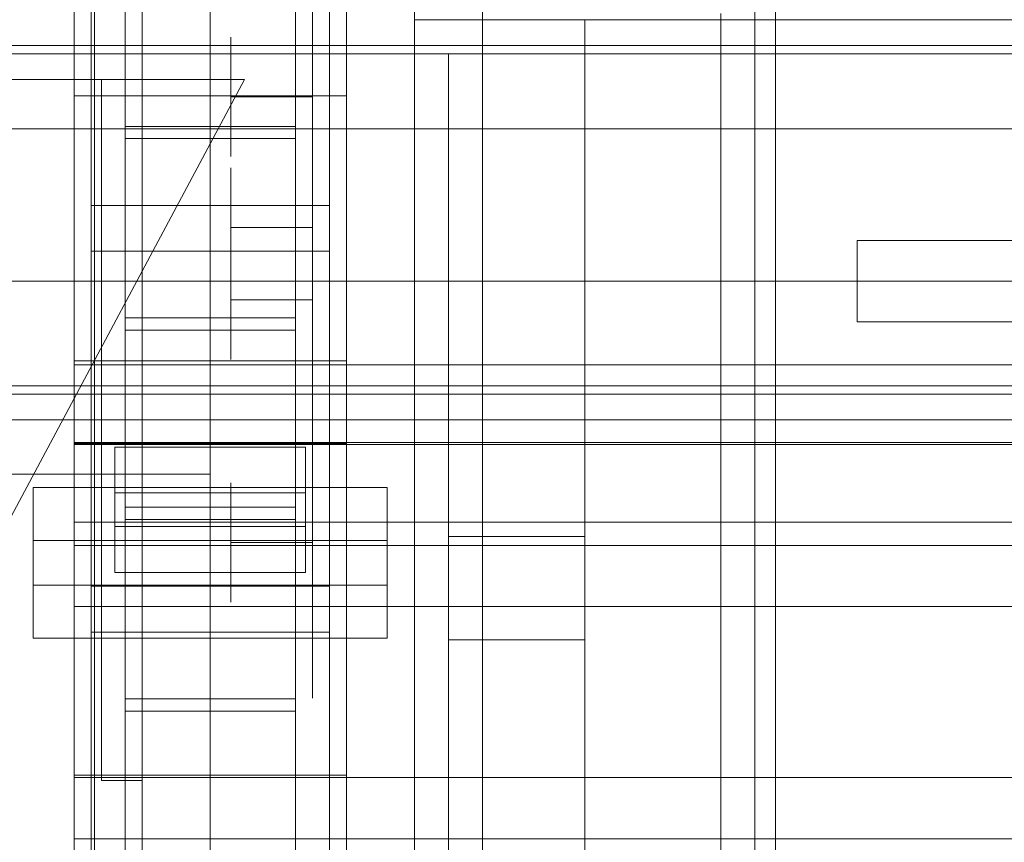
# Model space of a CAD drawing. Header units: millimetres. Extents: x -1970 to 61924, y -58230 to 6847.
# Tile 19 of 256: x -1508 to -1363, y -34466 to -34345. Entities that reach past the tile are written whole.
import ezdxf

# ---------------------------------------------------------------- set-up
doc = ezdxf.new("R2010")
doc.units = ezdxf.units.MM
for name, color, linetype, lineweight in [('COTAS_O', 1, 'Continuous', 0), ('COTAS_P', 1, 'Continuous', 0), ('frontal_briquetadora', 7, 'Continuous', 0), ('frontal_C03', 7, 'Continuous', 0), ('frontal_secador', 7, 'Continuous', 0), ('frontal_tolva', 7, 'Continuous', 0)]:
    doc.layers.add(name, color=color, linetype=linetype, lineweight=lineweight)
doc.dimstyles.new('R19_100', dxfattribs={"dimtxt": 250, "dimasz": 150, "dimexe": 150, "dimexo": 80, "dimgap": 100, "dimtad": 1, "dimtih": 1, "dimtoh": 1, "dimdsep": 46, "dimcen": 0.09, "dimadec": 0, "dimazin": 0, "dimtfac": 1, "dimtdec": 4, "dimtofl": 0, "dimtmove": 0, "dimatfit": 3, "dimfxl": 1, "dimtolj": 1, "dimtzin": 0, "dimarcsym": 0})

# ---------------------------------------------------------------- blocks, each defined once
blk = doc.blocks.new('DIM_R26_43')
at = {"layer": 'COTAS_P'}
for p, q in [((-1750, -34600), (-1600, -34555)), ((2600, -34600), (2450, -34555)), ((-1750, -35500), (-1750, -34600)), ((-1750, -34600), (2600, -34600)), ((-1750, -34600), (-1600, -34645)), ((2600, -34600), (2450, -34645)), ((2600, -35500), (2600, -34600))]:
    blk.add_line(p, q, dxfattribs=at)
blk.add_text('4350 P', height=250, dxfattribs=at).set_placement((425, -34500))
blk = doc.blocks.new('DIM_R26_45')
at = {"layer": 'COTAS_O'}
for p, q in [((-1725, -31700), (-1025, -31700)), ((-1025, -31700), (-1070, -31850)), ((-1025, -34400), (-1025, -31700)), ((-1025, -31700), (-980, -31850)), ((-1025, -34400), (-1070, -34250)), ((-1025, -34400), (-980, -34250)), ((-1725, -34400), (-1025, -34400))]:
    blk.add_line(p, q, dxfattribs=at)
blk.add_text('2700 O', height=250, rotation=90, dxfattribs=at).set_placement((-1125, -33050))
blk = doc.blocks.new('DIM_R26_46')
at = {"layer": 'COTAS_O'}
for p, q in [((-1725, -33700), (-1575, -33655)), ((1725, -33700), (1575, -33655)), ((-1725, -34400), (-1725, -33700)), ((-1725, -33700), (1725, -33700)), ((-1725, -33700), (-1575, -33745)), ((1725, -33700), (1575, -33745)), ((1725, -34400), (1725, -33700))]:
    blk.add_line(p, q, dxfattribs=at)
blk.add_text('3450 O', height=250, dxfattribs=at).set_placement((0, -33600))
blk = doc.blocks.new('DIM_R26_50')
at = {"layer": 'COTAS_O'}
for p, q in [((-1480, -33670), (-780, -33670)), ((-780, -33670), (-825, -33820)), ((-780, -36000), (-780, -33670)), ((-780, -33670), (-735, -33820)), ((-780, -36000), (-825, -35850)), ((-780, -36000), (-735, -35850)), ((-1480, -36000), (-780, -36000))]:
    blk.add_line(p, q, dxfattribs=at)
blk.add_text('2330 O', height=250, rotation=90, dxfattribs=at).set_placement((-880, -34835))
blk = doc.blocks.new('DIM_R26_52')
at = {"layer": 'COTAS_O'}
for p, q in [((-1400, -33000), (-700, -33000)), ((-700, -33000), (-745, -33150)), ((-700, -36000), (-700, -33000)), ((-700, -33000), (-655, -33150)), ((-700, -36000), (-745, -35850)), ((-700, -36000), (-655, -35850)), ((-1400, -36000), (-700, -36000))]:
    blk.add_line(p, q, dxfattribs=at)
blk.add_text('3000 O', height=250, rotation=90, dxfattribs=at).set_placement((-800, -34500))

msp = doc.modelspace()

# ---------------------------------------------------------------- linework, layer by layer
at = {"layer": 'frontal_briquetadora'}
for p, q in [((-1450, -34310), (-1450, -34345)), ((-1465, -34328.667), (-1465, -34346.248)), ((-1490, -34330), (-1490, -34349.294)), ((-1460, -34330), (-1460, -34349.752)), ((-1465, -34339.121), (-1465, -34357.768)), ((-1450, -34345), (-1450, -34340.118)), ((-1450, -34340.292), (-1450, -34345)), ((-1450, -34345), (-1450, -34342.871)), ((-1450, -34363.614), (-1450, -34344.06)), ((-1405, -34363.614), (-1405, -34344.06)), ((-1405, -34363.655), (-1405, -34344.078)), ((-1450, -34345), (-1425, -34345)), ((-1450, -34345), (-590, -34345)), ((-620, -34345), (-1425, -34345)), ((-1425, -34345), (-1425, -34363.493)), ((-1425, -34345), (-1425, -34363.004)), ((-1425, -34345), (-1425, -34510)), ((-1425, -34345), (-1425, -34360.902)), ((-1425, -34357.983), (-1425, -34345)), ((-1425, -34500), (-1425, -34345)), ((-1465, -34346.248), (-1465, -34361.724)), ((-1477, -34349.293), (-1477, -34347.555)), ((-1465, -34349.293), (-1465, -34347.555)), ((-1490, -34349.294), (-1490, -34367.93)), ((-1477, -34352.425), (-1477, -34349.293)), ((-1465, -34352.425), (-1465, -34349.293)), ((-1460, -34349.752), (-1460, -34368.64)), ((-1445, -34685), (-1445, -34350)), ((-1425, -34350), (-1445, -34350)), ((-1425, -34350), (-1425, -34685)), ((-1477, -34356.33), (-1477, -34352.425)), ((-1465, -34356.33), (-1465, -34352.425)), ((-1450, -34359.818), (-1450, -34353.994)), ((-1465, -34356.33), (-1477, -34356.33)), ((-1477, -34356.33), (-1477, -34360.235)), ((-1465, -34356.33), (-1465, -34360.235)), ((-1465, -34357.768), (-1465, -34375.34)), ((-1425, -34370.433), (-1425, -34357.983)), ((-1477, -34360.235), (-1477, -34363.366)), ((-1465, -34360.235), (-1465, -34363.366)), ((-1450, -34370.313), (-1450, -34359.818)), ((-1465, -34361.724), (-1465, -34374.193)), ((-1425, -34360.902), (-1425, -34373.747)), ((-1477, -34363.366), (-1477, -34365.104)), ((-1465, -34363.366), (-1465, -34365.104)), ((-1425, -34363.004), (-1425, -34379.88)), ((-1450, -34383.4), (-1450, -34363.614)), ((-1425, -34363.493), (-1425, -34380.628)), ((-1405, -34383.4), (-1405, -34363.614)), ((-1405, -34383.4), (-1405, -34363.655)), ((-1477, -34368.484), (-1477, -34366.746)), ((-1465, -34368.484), (-1465, -34366.746)), ((-1490, -34367.93), (-1490, -34385.275)), ((-1477, -34371.615), (-1477, -34368.484)), ((-1465, -34371.615), (-1465, -34368.484)), ((-1460, -34368.64), (-1460, -34385.84)), ((-1450, -34383.4), (-1450, -34370.313)), ((-1425, -34382.237), (-1425, -34370.433)), ((-1477, -34375.52), (-1477, -34371.615)), ((-1465, -34375.52), (-1465, -34371.615)), ((-1465, -34374.193), (-1465, -34382.931)), ((-1425, -34373.747), (-1425, -34382.764)), ((-1465, -34375.52), (-1477, -34375.52)), ((-1477, -34375.52), (-1477, -34379.425)), ((-1465, -34375.34), (-1465, -34391.508)), ((-1465, -34375.52), (-1465, -34379.425)), ((-1477, -34379.089), (-1477, -34377.351)), ((-1465, -34379.089), (-1465, -34377.351)), ((-1385, -34377.401), (-875, -34377.401)), ((-1385, -34378.257), (-1385, -34377.401)), ((-1385, -34377.968), (-1385, -34377.401)), ((-1385, -34377.401), (-1385, -34377.535)), ((-1385, -34377.535), (-1385, -34377.968)), ((-1477, -34382.221), (-1477, -34379.089)), ((-1465, -34382.221), (-1465, -34379.089)), ((-1385, -34379.631), (-1385, -34377.968)), ((-1385, -34377.968), (-1385, -34378.679)), ((-1385, -34379.114), (-1385, -34378.257)), ((-1385, -34378.679), (-1385, -34379.631)), ((-1385, -34379.971), (-1385, -34379.114)), ((-1477, -34379.425), (-1477, -34382.556)), ((-1465, -34379.425), (-1465, -34382.556)), ((-1425, -34379.88), (-1425, -34395.325)), ((-1425, -34380.628), (-1425, -34395.709)), ((-1385, -34382.053), (-1385, -34379.631)), ((-1385, -34379.631), (-1385, -34380.775)), ((-1385, -34380.829), (-1385, -34379.971)), ((-1385, -34380.775), (-1385, -34382.053)), ((-1477, -34386.126), (-1477, -34382.221)), ((-1465, -34386.126), (-1465, -34382.221)), ((-1385, -34381.686), (-1385, -34380.829)), ((-1385, -34382.543), (-1385, -34381.686)), ((-1385, -34384.747), (-1385, -34382.053)), ((-1385, -34382.053), (-1385, -34383.4)), ((-1450, -34383.4), (-1599.2, -34383.4)), ((-1477, -34382.556), (-1477, -34384.294)), ((-1465, -34382.556), (-1465, -34384.294)), ((-1465, -34382.931), (-1465, -34387.431)), ((-1405, -34383.4), (-1450, -34383.4)), ((-1450, -34383.4), (-1450, -34403.186)), ((-1450, -34383.4), (-1450, -34396.487)), ((-1425, -34393.287), (-1425, -34382.237)), ((-1425, -34382.764), (-1425, -34387.412)), ((-1385, -34383.4), (-1405, -34383.4)), ((-1405, -34383.4), (-1405, -34403.145)), ((-1405, -34383.4), (-1405, -34403.186)), ((-1385, -34383.4), (-1385, -34382.543)), ((-875, -34383.4), (-1385, -34383.4)), ((-1385, -34383.4), (-1385, -34384.747)), ((-1385, -34383.4), (-1385, -34384.257)), ((-1385, -34384.257), (-1385, -34385.114)), ((-1385, -34384.747), (-1385, -34386.025)), ((-1385, -34387.169), (-1385, -34384.747)), ((-1385, -34385.114), (-1385, -34385.971)), ((-1490, -34385.275), (-1490, -34400.738)), ((-1465, -34386.126), (-1477, -34386.126)), ((-1477, -34386.126), (-1477, -34390.031)), ((-1465, -34386.126), (-1465, -34390.031)), ((-1460, -34385.84), (-1460, -34400.599)), ((-1385, -34385.971), (-1385, -34386.829)), ((-1385, -34386.025), (-1385, -34387.169)), ((-1385, -34386.829), (-1385, -34387.686)), ((-1385, -34387.169), (-1385, -34388.121)), ((-1385, -34388.832), (-1385, -34387.169)), ((-1385, -34387.686), (-1385, -34388.543)), ((-1385, -34388.121), (-1385, -34388.832)), ((-1385, -34388.543), (-1385, -34389.399)), ((-1385, -34388.832), (-1385, -34389.265)), ((-1385, -34389.399), (-1385, -34388.832)), ((-1385, -34389.265), (-1385, -34389.399)), ((-1385, -34389.399), (-875, -34389.399)), ((-1477, -34390.031), (-1477, -34393.162)), ((-1465, -34390.031), (-1465, -34393.162)), ((-1465, -34391.508), (-1465, -34405.971)), ((-1477, -34393.162), (-1477, -34394.9)), ((-1465, -34393.162), (-1465, -34394.9)), ((-1425, -34403.48), (-1425, -34393.287)), ((-1450, -34396.487), (-1450, -34406.982)), ((-1425, -34395.325), (-1425, -34409.062)), ((-1425, -34395.709), (-1425, -34408.124)), ((-1490, -34400.738), (-1490, -34413.792)), ((-1460, -34400.599), (-1460, -34412.272)), ((-1450, -34403.186), (-1450, -34422.74)), ((-1425, -34412.724), (-1425, -34403.48)), ((-1405, -34403.145), (-1405, -34422.722)), ((-1405, -34403.186), (-1405, -34422.74)), ((-1465, -34405.971), (-1465, -34418.461)), ((-1450, -34406.982), (-1450, -34412.806)), ((-1425, -34408.124), (-1425, -34417.371)), ((-1425, -34409.062), (-1425, -34420.845)), ((-1460, -34412.272), (-1460, -34420.35)), ((-1490, -34413.792), (-1490, -34423.992)), ((-1477, -34414.764), (-1477, -34413.026)), ((-1465, -34414.764), (-1465, -34413.026)), ((-1425, -34420.934), (-1425, -34412.724)), ((-1477, -34417.895), (-1477, -34414.764)), ((-1465, -34417.895), (-1465, -34414.764)), ((-1477, -34421.8), (-1477, -34417.895)), ((-1465, -34421.8), (-1465, -34417.895)), ((-1425, -34417.371), (-1425, -34423.073)), ((-1465, -34418.461), (-1465, -34428.743)), ((-1460, -34420.35), (-1460, -34424.48)), ((-1425, -34420.934), (-1445, -34420.934)), ((-1445, -34685), (-1445, -34420.934)), ((-1445, -34420.934), (-1445, -34423.522)), ((-1425, -34420.845), (-1425, -34430.464)), ((-1425, -34622.143), (-1425, -34420.934)), ((-1465, -34421.8), (-1477, -34421.8)), ((-1477, -34421.8), (-1477, -34425.705)), ((-1465, -34421.8), (-1465, -34425.705)), ((-1405, -34422.722), (-1405, -34441.964)), ((-1490, -34423.992), (-1490, -34430.992)), ((-1450, -34422.74), (-1450, -34441.832)), ((-1445, -34423.522), (-1445, -34425.975)), ((-1425, -34423.073), (-1425, -34425)), ((-1405, -34422.74), (-1405, -34441.832)), ((-1477, -34425.705), (-1477, -34428.836)), ((-1465, -34425.705), (-1465, -34428.836)), ((-1445, -34425.975), (-1445, -34428.289)), ((-1445, -34428.289), (-1445, -34430.461)), ((-1477, -34428.836), (-1477, -34430.574)), ((-1465, -34428.743), (-1465, -34436.628)), ((-1465, -34428.836), (-1465, -34430.574)), ((-1490, -34430.992), (-1490, -34434.552)), ((-1445, -34430.461), (-1445, -34432.49)), ((-1425, -34430.464), (-1425, -34437.746)), ((-1445, -34432.49), (-1445, -34434.372)), ((-1445, -34434.372), (-1445, -34436.107)), ((-1465, -34436.628), (-1465, -34441.967)), ((-1445, -34436.107), (-1425, -34436.107)), ((-1445, -34436.107), (-1445, -34685)), ((-1425, -34441.565), (-1425, -34436.107)), ((-1425, -34436.107), (-1425, -34662.857)), ((-1425, -34437.746), (-1425, -34442.56)), ((-1465, -34441.967), (-1465, -34444.662)), ((-1450, -34441.832), (-1450, -34460.24)), ((-1425, -34444.487), (-1425, -34441.565)), ((-1425, -34442.56), (-1425, -34444.82)), ((-1405, -34441.832), (-1405, -34460.24)), ((-1405, -34441.964), (-1405, -34460.706)), ((-1425, -34444.82), (-1425, -34444.487)), ((-1450, -34460.24), (-1450, -34477.746)), ((-1405, -34460.24), (-1405, -34477.746)), ((-1405, -34460.706), (-1405, -34478.788))]:
    msp.add_line(p, q, dxfattribs=at)
at = {"layer": 'frontal_C03'}
for p, q in [((-1500, -34875.113), (-1500, -32314.944)), ((-1500, -32318.841), (-1500, -34879.011)), ((-1497, -35975), (-1497, -32996.942)), ((-1490, -35975), (-1490, -32996.942)), ((-1497, -35975), (-1497, -33266.434)), ((-1490, -35975), (-1490, -33266.434)), ((-1497, -35975), (-1497, -33805.417)), ((-1490, -35975), (-1490, -33805.417)), ((-1492.5, -34418.43), (-1492.5, -33823.47)), ((-1467.5, -33823.47), (-1467.5, -34418.43)), ((-1492.5, -34444.787), (-1492.5, -33849.827)), ((-1467.5, -34444.787), (-1467.5, -33849.827)), ((-1500, -34356.142), (-1500, -34086.651)), ((-1460, -34086.651), (-1460, -34356.142)), ((-1497.5, -34428.24), (-1497.5, -34102.771)), ((-1462.5, -34102.771), (-1462.5, -34428.24)), ((-1497.5, -34434.977), (-1497.5, -34109.509)), ((-1462.5, -34434.977), (-1462.5, -34109.509)), ((-1500, -34395.121), (-1500, -34125.629)), ((-1460, -34395.121), (-1460, -34125.629)), ((-1500, -34407.247), (-1500, -34137.755)), ((-1460, -34137.755), (-1460, -34407.247)), ((-1500, -34455.97), (-1500, -34186.478)), ((-1460, -34455.97), (-1460, -34186.478)), ((-1480, -34543.799), (-1480, -34196.893)), ((-1440, -34196.893), (-1440, -34543.799)), ((-1480, -34205.876), (-1480, -34552.782)), ((-1440, -34552.782), (-1440, -34205.876)), ((1530, -34348.773), (-1530, -34348.773)), ((-1530, -34456.773), (-1475, -34353.773)), ((-1475, -34353.773), (-1530, -34353.773)), ((-1496, -34456.773), (-1496, -34353.773)), ((-1496, -34353.773), (-1490, -34353.773)), ((-1490, -34456.773), (-1490, -34353.773)), ((-1460, -34356.142), (-1500, -34356.142)), ((-1500, -34356.142), (-1500, -34395.121)), ((-1500, -34625.634), (-1500, -34356.142)), ((-1460, -34395.121), (-1460, -34356.142)), ((-1460, -34356.142), (-1460, -34625.634)), ((-1492.5, -34390.616), (-1492.5, -34360.647)), ((-1492.5, -34360.647), (-1467.5, -34360.647)), ((-1492.5, -34360.647), (-1492.5, -34416.624)), ((-1467.5, -34360.647), (-1467.5, -34390.616)), ((-1467.5, -34416.624), (-1467.5, -34360.647)), ((-1467.5, -34362.453), (-1492.5, -34362.453)), ((-1492.5, -34362.453), (-1492.5, -34388.81)), ((-1492.5, -34957.413), (-1492.5, -34362.453)), ((-1467.5, -34388.81), (-1467.5, -34362.453)), ((-1467.5, -34362.453), (-1467.5, -34957.413)), ((-1497.5, -34379), (-1497.5, -34372.263)), ((-1497.5, -34372.263), (-1462.5, -34372.263)), ((-1497.5, -34697.731), (-1497.5, -34372.263)), ((-1462.5, -34372.263), (-1462.5, -34379)), ((-1462.5, -34372.263), (-1462.5, -34697.731)), ((-1462.5, -34379), (-1497.5, -34379)), ((-1497.5, -34704.469), (-1497.5, -34379)), ((-1462.5, -34704.469), (-1462.5, -34379)), ((-1492.5, -34388.81), (-1467.5, -34388.81)), ((-1492.5, -34983.77), (-1492.5, -34388.81)), ((-1467.5, -34983.77), (-1467.5, -34388.81)), ((-1467.5, -34390.616), (-1492.5, -34390.616)), ((-1492.5, -34390.616), (-1492.5, -34446.593)), ((-1467.5, -34390.616), (-1467.5, -34446.593)), ((-1500, -34395.121), (-1460, -34395.121)), ((-1500, -34664.612), (-1500, -34395.121)), ((-1460, -34664.612), (-1460, -34395.121)), ((-1500, -34407.104), (-1500, -34395.695)), ((-1500, -34395.695), (1500, -34395.695)), ((-1500, -34407.389), (-1500, -34395.695)), ((1530, -34398.773), (-1530, -34398.773)), ((-1580, -34403.773), (-1480, -34403.773)), ((1530, -34403.773), (-1530, -34403.773)), ((-1480, -34411.773), (-1480, -34403.773)), ((1500, -34407.104), (-1500, -34407.104)), ((-1500, -34407.104), (-1500, -34418.797)), ((-1460, -34407.247), (-1500, -34407.247)), ((-1500, -34407.247), (-1500, -34455.97)), ((-1500, -34676.738), (-1500, -34407.247)), ((1500, -34407.389), (-1500, -34407.389)), ((-1500, -34407.389), (-1500, -34418.797)), ((-1494, -34414.513), (-1494, -34407.775)), ((-1494, -34407.775), (-1466, -34407.775)), ((-1494, -34419.469), (-1494, -34407.775)), ((-1466, -34407.775), (-1466, -34414.513)), ((-1466, -34407.775), (-1466, -34419.469)), ((-1460, -34455.97), (-1460, -34407.247)), ((-1460, -34407.247), (-1460, -34676.738)), ((-1580, -34411.773), (-1480, -34411.773)), ((-1563, -34411.773), (-1497, -34411.773)), ((-1497, -34411.773), (-1490, -34411.773)), ((-1497, -35975), (-1497, -34411.773)), ((-1490, -35975), (-1490, -34411.773)), ((-1506, -34428.075), (-1506, -34413.702)), ((-1506, -34413.702), (-1454, -34413.702)), ((-1506, -34421.498), (-1506, -34413.702)), ((-1454, -34413.702), (-1454, -34428.075)), ((-1454, -34413.702), (-1454, -34421.498)), ((-1466, -34414.513), (-1494, -34414.513)), ((-1494, -34414.513), (-1494, -34426.206)), ((-1466, -34426.206), (-1466, -34414.513)), ((-1467.5, -34416.624), (-1492.5, -34416.624)), ((-1492.5, -34416.624), (-1492.5, -34446.593)), ((-1467.5, -34446.593), (-1467.5, -34416.624)), ((-1500, -34418.797), (1500, -34418.797)), ((-1466, -34419.469), (-1494, -34419.469)), ((-1494, -34419.469), (-1494, -34426.206)), ((-1492.5, -34444.787), (-1492.5, -34418.43)), ((-1492.5, -34418.43), (-1467.5, -34418.43)), ((-1467.5, -34418.43), (-1467.5, -34444.787)), ((-1466, -34426.206), (-1466, -34419.469)), ((-1454, -34421.498), (-1506, -34421.498)), ((-1506, -34421.498), (-1506, -34435.871)), ((-1500, -34431.228), (-1500, -34422.245)), ((-1500, -34422.245), (1500, -34422.245)), ((-1500, -34456.351), (-1500, -34422.245)), ((-1454, -34435.871), (-1454, -34421.498)), ((-1494, -34426.206), (-1466, -34426.206)), ((-1454, -34428.075), (-1506, -34428.075)), ((-1506, -34428.075), (-1506, -34435.871)), ((-1462.5, -34428.24), (-1497.5, -34428.24)), ((-1497.5, -34428.24), (-1497.5, -34434.977)), ((-1462.5, -34434.977), (-1462.5, -34428.24)), ((-1454, -34435.871), (-1454, -34428.075)), ((1500, -34431.228), (-1500, -34431.228)), ((-1500, -34431.228), (-1500, -34465.334)), ((-1497.5, -34434.977), (-1462.5, -34434.977)), ((-1506, -34435.871), (-1454, -34435.871)), ((-1467.5, -34444.787), (-1492.5, -34444.787)), ((-1492.5, -34446.593), (-1467.5, -34446.593)), ((-1500, -34455.97), (-1460, -34455.97)), ((-1500, -34725.461), (-1500, -34455.97)), ((-1460, -34725.461), (-1460, -34455.97)), ((1500, -34456.351), (-1500, -34456.351)), ((-1500, -34456.351), (-1500, -34465.334)), ((-1490, -34456.773), (-1496, -34456.773)), ((-1500, -34465.334), (1500, -34465.334))]:
    msp.add_line(p, q, dxfattribs=at)
at = {"layer": 'frontal_secador'}
for p, q in [((-1400, -36000), (-1400, -33000)), ((-1400, -36000), (-1400, -33075)), ((-1400, -35590), (-1400, -33075)), ((-1400, -35940), (-1400, -33075)), ((-1400, -34650), (-1400, -33075)), ((-1397, -35940), (-1397, -33075)), ((-1400, -36000), (-1400, -33250))]:
    msp.add_line(p, q, dxfattribs=at)
at = {"layer": 'frontal_tolva'}
for p, q in [((-1821.5, -34350), (1821.5, -34350)), ((-1821.5, -34361), (1821.5, -34361))]:
    msp.add_line(p, q, dxfattribs=at)

# ---------------------------------------------------------------- dimensions: what is measured, and where the dimension line sits
at = {"layer": 'COTAS_O'}
for p1, p2, distance, picture, middle in [((-1725, -34400), (-1725, -31700), -700, 'DIM_R26_45', (-1025, -33050)), ((-1400, -36000), (-1400, -33000), -700, 'DIM_R26_52', (-700, -34500)), ((-1725, -34400), (1725, -34400), 700, 'DIM_R26_46', (0, -33700)), ((-1480, -36000), (-1480, -33670), -700, 'DIM_R26_50', (-780, -34835))]:
    dim = msp.add_aligned_dim(p1=p1, p2=p2, distance=distance, text='<> O', dimstyle='R19_100', dxfattribs=at)
    dim.commit()
    dim.dimension.update_dxf_attribs({"geometry": picture, "text_midpoint": middle})
at = {"layer": 'COTAS_P'}
dim = msp.add_aligned_dim(p1=(-1750, -35500), p2=(2600, -35500), distance=900, text='<> P', dimstyle='R19_100', dxfattribs=at)
dim.commit()
dim.dimension.update_dxf_attribs({"geometry": 'DIM_R26_43', "text_midpoint": (425, -34600)})

doc.saveas('drawing.dxf')
